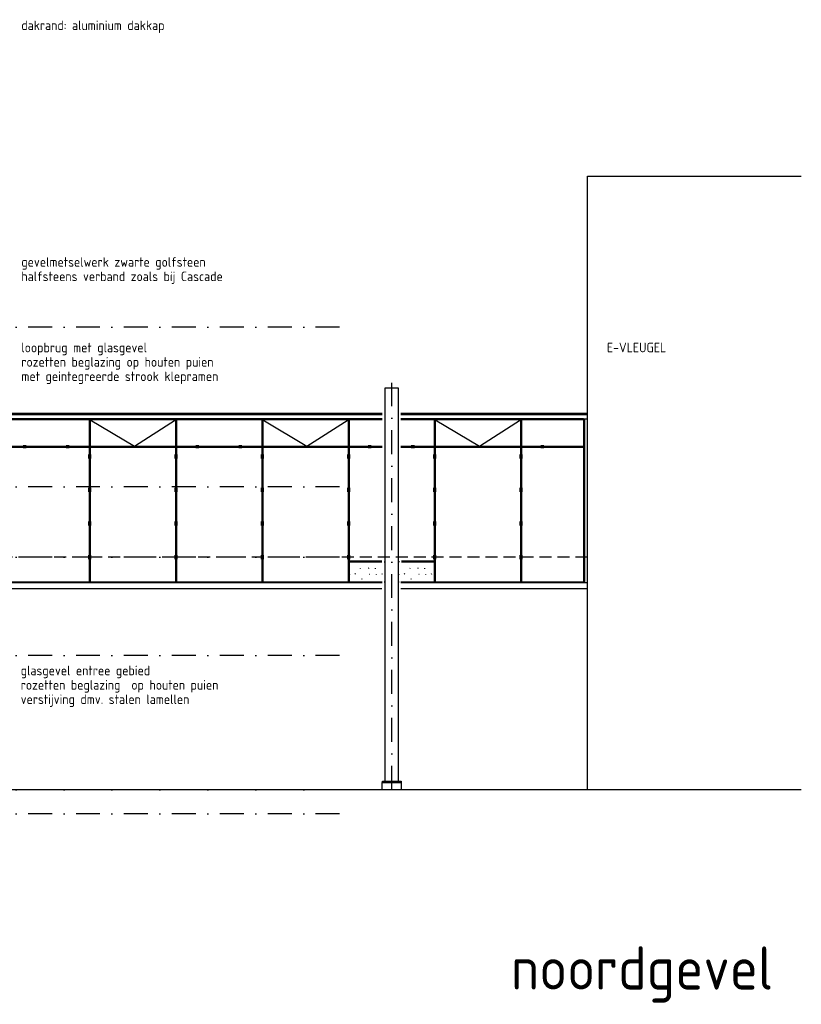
# Model space of a CAD drawing. Extents: x 31798 to 96181, y 98041 to 125706.
# Tile 7 of 7: x 79870 to 96181, y 99532 to 120071. Entities that reach past the tile are written whole.
import ezdxf
from ezdxf.enums import TextEntityAlignment as Align

# ---------------------------------------------------------------- set-up
doc = ezdxf.new("R2010")
doc.units = 0
doc.header["$LTSCALE"] = 1000
doc.header["$MEASUREMENT"] = 0
for name, pattern in [('DASHDOT', [1, 0.5, -0.25, 0, -0.25]), ('DOT', [0.25, 0, -0.25]), ('HIDDEN', [0.375, 0.25, -0.125])]:
    doc.linetypes.add(name, pattern=pattern)
for name, color, linetype in [('B02', 7, 'CONTINUOUS'), ('B03', 7, 'CONTINUOUS'), ('B06', 7, 'CONTINUOUS')]:
    doc.layers.add(name, color=color, linetype=linetype)
doc.styles.add('TXT', font='isocp.shx')

# ---------------------------------------------------------------- blocks, each defined once
blk = doc.blocks.new('*X0')
at = {"layer": 'B03', "color": 5, "linetype": 'Continuous'}
for p, q in [((600, -385), (600, -382)), ((862, -382), (865, -385)), ((1160, -385), (1160, -382)), ((815, -525), (820, -520)), ((985, -520), (995, -510)), ((1120, -515), (1120, -530)), ((585, -645), (585, -650)), ((700, -630), (710, -640)), ((835, -735), (845, -745)), ((1005, -640), (1010, -645)), ((1145, -645), (1145, -650)), ((1260, -630), (1270, -640))]:
    blk.add_line(p, q, dxfattribs=at)
blk = doc.blocks.new('*X1')
at = {"layer": 'B03', "color": 5, "linetype": 'Continuous'}
for p, q in [((600, -385), (600, -382)), ((862, -382), (865, -385)), ((1160, -385), (1160, -382)), ((815, -525), (820, -520)), ((985, -520), (995, -510)), ((1120, -515), (1120, -530)), ((585, -645), (585, -650)), ((700, -630), (710, -640)), ((835, -735), (845, -745)), ((1005, -640), (1010, -645)), ((1145, -645), (1145, -650)), ((1260, -630), (1270, -640))]:
    blk.add_line(p, q, dxfattribs=at)

msp = doc.modelspace()

# ---------------------------------------------------------------- linework, layer by layer
at = {"layer": 'B02', "color": 8, "linetype": 'DASHDOT'}
for p, q in [((86546, 113657), (38088, 113657)), ((86546, 110327), (38088, 110327)), ((86546, 108857), (38088, 108857)), ((86546, 106807), (38088, 106807)), ((86546, 104007), (38088, 104007)), ((86546, 103507), (36005, 103507))]:
    msp.add_line(p, q, dxfattribs=at)
at = {"layer": 'B03', "color": 8, "linetype": 'DASHDOT'}
msp.add_line((87633, 104007), (87633, 112499), dxfattribs=at)
at = {"layer": 'B03', "color": 1, "linetype": 'Continuous'}
for p, q in [((78110, 111862), (87437, 111862)), ((78110, 111837), (87437, 111837)), ((78110, 111742), (87437, 111742)), ((87823, 111862), (91717, 111862)), ((87823, 111837), (91717, 111837)), ((87823, 111742), (91717, 111742)), ((78110, 108328), (87428, 108328)), ((87823, 108328), (91717, 108328)), ((87428, 108197), (78110, 108197)), ((91717, 108197), (87823, 108197))]:
    msp.add_line(p, q, dxfattribs=at)
at = {"layer": 'B03', "color": 8, "linetype": 'Continuous'}
for p, q in [((87437, 111742), (78110, 111742)), ((91637, 111742), (87823, 111742)), ((88522, 111752), (88522, 108328)), ((88542, 111752), (88542, 108328)), ((90323, 111752), (90323, 108328)), ((90343, 111752), (90343, 108328)), ((91637, 111752), (91637, 108328)), ((91657, 111752), (91657, 108328)), ((87437, 111722), (78110, 111722)), ((81322, 111722), (81322, 108328)), ((81342, 111722), (81342, 108328)), ((83123, 111722), (83123, 108328)), ((83143, 111722), (83143, 108328)), ((84922, 111722), (84922, 108328)), ((84942, 111722), (84942, 108328)), ((86723, 111722), (86723, 108328)), ((86743, 111722), (86743, 108328)), ((91637, 111722), (87823, 111722)), ((78110, 111172), (87437, 111172)), ((78110, 111152), (87437, 111152)), ((87823, 111172), (91637, 111172)), ((87823, 111152), (91637, 111152)), ((86743, 108785), (87428, 108785)), ((86743, 108765), (87428, 108765)), ((86765, 108763), (86765, 108765)), ((87027, 108765), (87030, 108763)), ((87325, 108763), (87325, 108765)), ((87795, 108763), (87795, 108765)), ((87838, 108785), (88523, 108785)), ((87838, 108765), (88523, 108765)), ((88057, 108765), (88060, 108763)), ((88355, 108763), (88355, 108765)), ((86750, 108503), (86750, 108498)), ((86865, 108518), (86875, 108508)), ((86980, 108623), (86985, 108628)), ((87150, 108628), (87160, 108638)), ((87170, 108508), (87175, 108503)), ((87285, 108633), (87285, 108618)), ((87310, 108503), (87310, 108498)), ((87425, 108518), (87435, 108508)), ((87780, 108503), (87780, 108498)), ((87895, 108518), (87905, 108508)), ((88010, 108623), (88015, 108628)), ((88180, 108628), (88190, 108638)), ((88200, 108508), (88205, 108503)), ((88315, 108633), (88315, 108618)), ((88340, 108503), (88340, 108498)), ((88455, 108518), (88465, 108508)), ((78110, 108348), (87437, 108348)), ((78110, 108328), (87437, 108328)), ((87000, 108413), (87010, 108403)), ((87823, 108348), (91657, 108348)), ((87823, 108328), (91657, 108328)), ((88030, 108413), (88040, 108403))]:
    msp.add_line(p, q, dxfattribs=at)
at = {"layer": 'B03', "color": 8, "linetype": 'HIDDEN'}
msp.add_line((91717, 108857), (78080, 108857), dxfattribs=at)
at = {"layer": 'B03', "color": 34, "linetype": 'Continuous'}
msp.add_line((96181, 104007), (31798, 104007), dxfattribs=at)
at = {"layer": 'B03', "color": 8, "linetype": 'Continuous'}
for points in [[(91717, 104007), (91717, 116807), (96181, 116807)], [(81342, 111722), (82264, 111172), (83123, 111722)], [(84942, 111722), (85864, 111172), (86723, 111722)], [(88542, 111722), (89464, 111172), (90323, 111722)]]:
    msp.add_lwpolyline(points, dxfattribs=at)
at = {"layer": 'B03', "color": 7, "linetype": 'Continuous'}
for points in [[(87493, 112387), (87493, 104187), (87773, 104187), (87773, 112387)], [(87433, 104157), (87833, 104157), (87833, 104007), (87433, 104007)], [(87438, 104187), (87828, 104187), (87828, 104157), (87438, 104157)]]:
    msp.add_lwpolyline(points, close=True, dxfattribs=at)
at = {"layer": 'B03', "color": 8, "linetype": 'DOT'}
for points in [[(86743, 108348), (87487, 108348), (87487, 108765), (86743, 108765)], [(87773, 108348), (88517, 108348), (88517, 108765), (87773, 108765)]]:
    msp.add_lwpolyline(points, close=True, dxfattribs=at)
at = {"layer": 'B03', "color": 8, "linetype": 'Continuous'}
for centre in [(79974, 111162), (80874, 111162), (83574, 111162), (84474, 111162), (87174, 111162), (88074, 111162), (90774, 111162), (81332, 110962), (83132, 110962), (84932, 110962), (86732, 110962), (88532, 110962), (90332, 110962), (81332, 110262), (83132, 110262), (84932, 110262), (86732, 110262), (88532, 110262), (90332, 110262), (81332, 109562), (83132, 109562), (84932, 109562), (86732, 109562), (88532, 109562), (90332, 109562), (81332, 108862), (83132, 108862), (84932, 108862), (86732, 108862), (88532, 108862), (90332, 108862)]:
    msp.add_circle(centre, 8, dxfattribs=at)
for points in [[(79939, 111127), (80009, 111127), (79939, 111197), (80009, 111197)], [(80839, 111127), (80909, 111127), (80839, 111197), (80909, 111197)], [(81779, 111171), (81849, 111171), (81779, 111133), (81849, 111133)], [(82679, 111171), (82749, 111171), (82679, 111133), (82749, 111133)], [(83539, 111127), (83609, 111127), (83539, 111197), (83609, 111197)], [(84439, 111127), (84509, 111127), (84439, 111197), (84509, 111197)], [(85379, 111171), (85449, 111171), (85379, 111133), (85449, 111133)], [(86279, 111171), (86349, 111171), (86279, 111133), (86349, 111133)], [(87139, 111127), (87209, 111127), (87139, 111197), (87209, 111197)], [(88039, 111127), (88109, 111127), (88039, 111197), (88109, 111197)], [(88979, 111171), (89049, 111171), (88979, 111133), (89049, 111133)], [(89879, 111171), (89949, 111171), (89879, 111133), (89949, 111133)], [(90739, 111127), (90809, 111127), (90739, 111197), (90809, 111197)], [(81297, 111007), (81367, 111007), (81297, 110917), (81367, 110917)], [(83097, 111007), (83167, 111007), (83097, 110917), (83167, 110917)], [(84897, 111007), (84967, 111007), (84897, 110917), (84967, 110917)], [(86697, 111007), (86767, 111007), (86697, 110917), (86767, 110917)], [(88497, 111007), (88567, 111007), (88497, 110917), (88567, 110917)], [(90297, 111007), (90367, 111007), (90297, 110917), (90367, 110917)], [(81297, 110307), (81367, 110307), (81297, 110217), (81367, 110217)], [(83097, 110307), (83167, 110307), (83097, 110217), (83167, 110217)], [(84897, 110307), (84967, 110307), (84897, 110217), (84967, 110217)], [(86697, 110307), (86767, 110307), (86697, 110217), (86767, 110217)], [(88497, 110307), (88567, 110307), (88497, 110217), (88567, 110217)], [(90297, 110307), (90367, 110307), (90297, 110217), (90367, 110217)], [(81297, 109607), (81367, 109607), (81297, 109517), (81367, 109517)], [(83097, 109607), (83167, 109607), (83097, 109517), (83167, 109517)], [(84897, 109607), (84967, 109607), (84897, 109517), (84967, 109517)], [(86697, 109607), (86767, 109607), (86697, 109517), (86767, 109517)], [(88497, 109607), (88567, 109607), (88497, 109517), (88567, 109517)], [(90297, 109607), (90367, 109607), (90297, 109517), (90367, 109517)], [(81297, 108907), (81367, 108907), (81297, 108817), (81367, 108817)], [(83097, 108907), (83167, 108907), (83097, 108817), (83167, 108817)], [(84897, 108907), (84967, 108907), (84897, 108817), (84967, 108817)], [(86697, 108907), (86767, 108907), (86697, 108817), (86767, 108817)], [(88497, 108907), (88567, 108907), (88497, 108817), (88567, 108817)], [(90297, 108907), (90367, 108907), (90297, 108817), (90367, 108817)]]:
    msp.add_solid(points, dxfattribs=at)

# ---------------------------------------------------------------- block references
at = {"layer": 'B03', "color": 8, "linetype": 'DOT'}
for name, p in [('*X1', (86165, 109148)), ('*X0', (87195, 109148))]:
    msp.add_blockref(name, p, dxfattribs=at)

# ---------------------------------------------------------------- texts
at = {"layer": 'B06', "color": 7, "linetype": 'Continuous', "style": 'TXT'}
for s, p in [('dakrand: aluminium dakkap', (79904, 120053)), ('gevelmetselwerk zwarte golfsteen', (79904, 115117)), ('halfsteens verband zoals bij Cascade', (79904, 114817)), ('loopbrug met glasgevel ', (79904, 113332)), ('E-VLEUGEL', (92124, 113332)), ('rozetten beglazing op houten puien', (79904, 113032)), ('met geintegreerde strook klepramen', (79904, 112732)), ('glasgevel entree gebied', (79891, 106595)), ('rozetten beglazing  op houten puien ', (79891, 106295)), ('verstijving dmv. stalen lamellen', (79891, 105995))]:
    msp.add_text(s, height=200, dxfattribs=at).set_placement(p, align=Align.TOP_LEFT)
msp.add_text('noordgevel', height=900, dxfattribs=at).set_placement((95593, 99839), align=Align.RIGHT)

doc.saveas('drawing.dxf')
